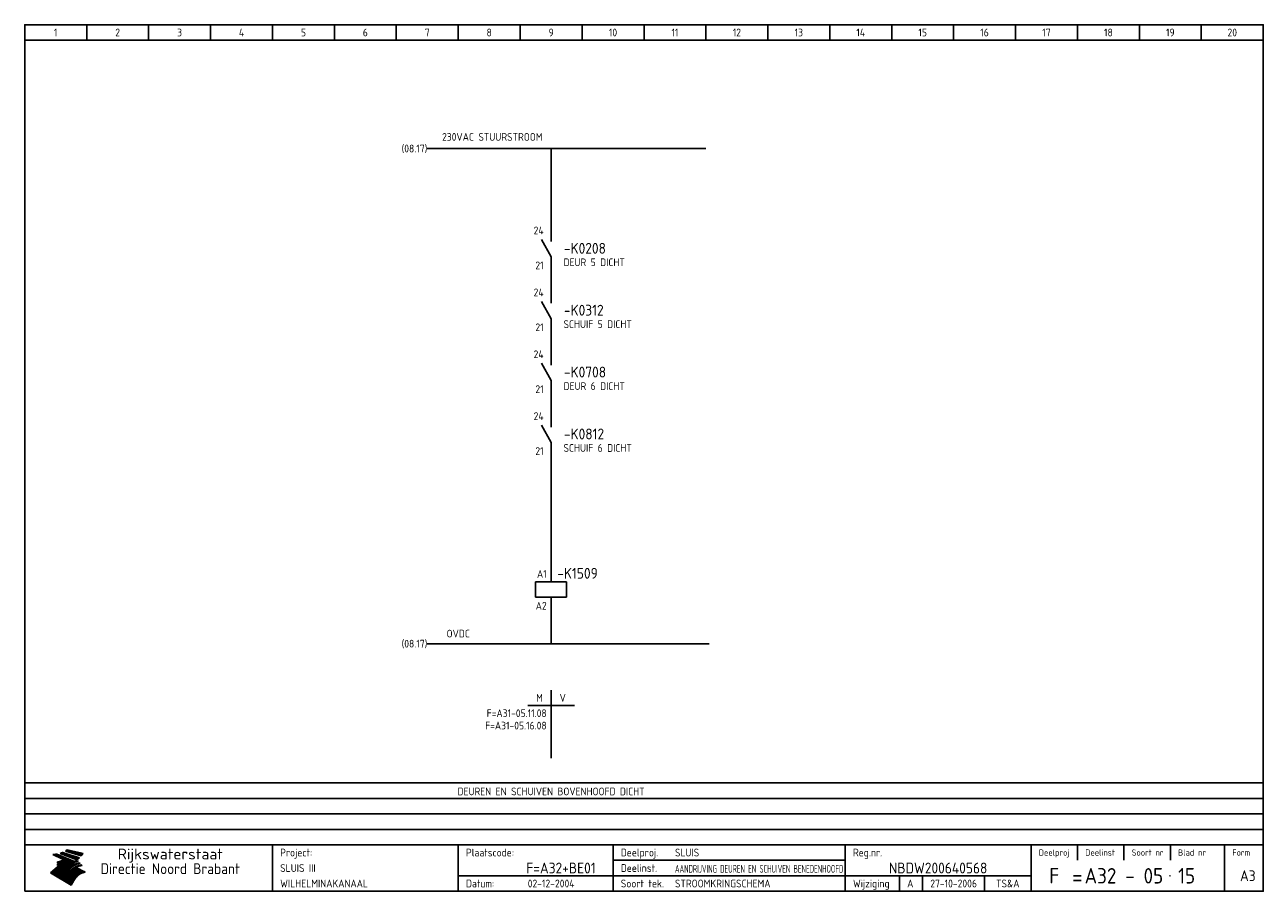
# Model space of a CAD drawing. Extents: x 10 to 410, y 10 to 290.
import ezdxf
from ezdxf.enums import TextEntityAlignment as Align

# ---------------------------------------------------------------- set-up
doc = ezdxf.new("R2010")
doc.units = 0
doc.header["$MEASUREMENT"] = 0
doc.header["$PDMODE"] = 1
for name, color, linetype in [('0-25', 7, 'CONTINUOUS'), ('0-35', 2, 'CONTINUOUS'), ('0-50', 3, 'CONTINUOUS'), ('B-25', 7, 'CONTINUOUS'), ('B-35', 2, 'CONTINUOUS'), ('S-25', 7, 'CONTINUOUS')]:
    doc.layers.add(name, color=color, linetype=linetype)
doc.styles.add('ISO', font='iso.shx')
doc.styles.get("Standard").update_dxf_attribs({"font": 'iso.shx'})

# ---------------------------------------------------------------- blocks, each defined once
blk = doc.blocks.new('KADERA3')
at = {"layer": '0-25'}
for p, q in [((30, 285), (30, 290)), ((50, 285), (50, 290)), ((70, 285), (70, 290)), ((90, 285), (90, 290)), ((110, 285), (110, 290)), ((130, 285), (130, 290)), ((150, 285), (150, 290)), ((170, 285), (170, 290)), ((190, 285), (190, 290)), ((210, 285), (210, 290)), ((230, 285), (230, 290)), ((250, 285), (250, 290)), ((270, 285), (270, 290)), ((290, 285), (290, 290)), ((310, 285), (310, 290)), ((330, 285), (330, 290)), ((350, 285), (350, 290)), ((370, 285), (370, 290)), ((390, 285), (390, 290)), ((10, 285), (410, 285)), ((410, 45), (10, 45)), ((410, 40), (10, 40)), ((410, 35), (10, 35)), ((410, 30), (10, 30)), ((350, 25), (350, 20)), ((365, 25), (365, 20)), ((380, 25), (380, 20)), ((200, 20), (275, 20)), ((150, 15), (335, 15)), ((292.5, 15), (292.5, 10)), ((300, 15), (300, 10)), ((320, 15), (320, 10))]:
    blk.add_line(p, q, dxfattribs=at)
at = {"layer": '0-25', "color": 7}
for p, q in [((19.1, 21.89), (25.12, 19)), ((19.1, 21.89), (25.12, 19)), ((19.17, 21.86), (20.7, 21.86)), ((19.29, 21.8), (20.83, 21.8)), ((19.4, 21.75), (20.96, 21.75)), ((19.52, 21.69), (21.09, 21.69)), ((19.64, 21.63), (21.22, 21.63)), ((19.74, 21.92), (20.56, 21.92)), ((19.75, 21.58), (21.36, 21.58)), ((19.87, 21.52), (21.49, 21.52)), ((19.99, 21.47), (21.62, 21.47)), ((20.11, 21.41), (21.75, 21.41)), ((20.22, 21.35), (21.88, 21.35)), ((20.25, 21.97), (20.43, 21.97)), ((20.34, 21.3), (22.02, 21.3)), ((20.38, 21.99), (26.02, 19.59)), ((20.38, 21.99), (26.02, 19.59)), ((20.46, 21.24), (22.15, 21.24)), ((20.57, 21.18), (22.28, 21.18)), ((20.69, 21.13), (22.41, 21.13)), ((20.81, 21.07), (22.55, 21.07)), ((20.92, 21.02), (22.68, 21.02)), ((21.04, 20.96), (22.81, 20.96)), ((21.16, 20.9), (22.94, 20.9)), ((21.27, 20.85), (23.07, 20.85)), ((21.39, 20.79), (23.21, 20.79)), ((21.47, 22.25), (26.83, 20.19)), ((21.47, 22.25), (26.83, 20.19)), ((21.49, 22.25), (23.07, 22.25)), ((21.51, 20.73), (23.34, 20.73)), ((21.6, 22.2), (23.25, 22.2)), ((21.63, 20.68), (23.47, 20.68)), ((21.65, 22.31), (22.89, 22.31)), ((21.74, 20.62), (23.6, 20.62)), ((21.75, 22.14), (23.42, 22.14)), ((21.8, 22.37), (22.71, 22.37)), ((21.86, 20.57), (23.73, 20.57)), ((21.9, 22.08), (23.6, 22.08)), ((21.94, 22.42), (22.53, 22.42)), ((21.98, 20.51), (23.87, 20.51)), ((22.04, 22.03), (23.78, 22.03)), ((22.06, 22.48), (22.36, 22.48)), ((22.09, 20.45), (24, 20.45)), ((22.18, 22.53), (27.65, 20.8)), ((22.18, 22.53), (27.65, 20.8)), ((22.19, 21.97), (23.96, 21.97)), ((22.21, 20.4), (24.13, 20.4)), ((22.33, 20.34), (24.26, 20.34)), ((22.34, 21.92), (24.13, 21.92)), ((22.37, 20), (23.08, 20)), ((22.44, 20.28), (24.4, 20.28)), ((22.48, 21.86), (24.31, 21.86)), ((22.49, 20.06), (23.04, 20.06)), ((22.56, 20.23), (24.53, 20.23)), ((22.61, 20.12), (22.93, 20.12)), ((22.63, 21.8), (24.49, 21.8)), ((22.68, 20.17), (24.66, 20.17)), ((22.71, 20.17), (22.82, 20.17)), ((23.11, 20.02), (22.77, 20.2)), ((23.11, 20.02), (22.77, 20.2)), ((22.78, 21.75), (24.67, 21.75)), ((22.79, 20.12), (24.79, 20.12)), ((22.91, 20.06), (24.92, 20.06)), ((22.92, 21.69), (24.85, 21.69)), ((23.03, 20), (25.06, 20)), ((23.07, 21.63), (25.02, 21.63)), ((23.14, 22.99), (28.22, 21.46)), ((23.14, 22.99), (28.22, 21.46)), ((23.15, 22.98), (25.33, 22.98)), ((23.22, 21.58), (25.2, 21.58)), ((23.23, 23.04), (25.09, 23.04)), ((23.32, 23.1), (24.84, 23.1)), ((23.34, 22.93), (25.57, 22.93)), ((23.36, 21.52), (25.38, 21.52)), ((23.4, 23.15), (24.6, 23.15)), ((23.49, 23.21), (24.36, 23.21)), ((23.51, 21.47), (25.56, 21.47)), ((23.52, 22.87), (25.81, 22.87)), ((23.57, 23.27), (24.12, 23.27)), ((23.64, 23.32), (23.87, 23.32)), ((23.66, 21.41), (25.74, 21.41)), ((23.7, 23.36), (28.82, 22.17)), ((23.7, 23.36), (28.82, 22.17)), ((23.71, 22.82), (26.06, 22.82)), ((23.8, 21.35), (25.91, 21.35)), ((23.9, 22.76), (26.3, 22.76)), ((23.95, 21.3), (26.09, 21.3)), ((24.09, 22.7), (26.54, 22.7)), ((24.09, 21.24), (26.27, 21.24)), ((24.24, 21.18), (26.45, 21.18)), ((24.27, 22.65), (26.78, 22.65)), ((24.39, 21.13), (26.62, 21.13)), ((24.46, 22.59), (27.03, 22.59)), ((24.53, 21.07), (26.8, 21.07)), ((24.65, 22.53), (27.27, 22.53)), ((24.68, 21.02), (26.98, 21.02)), ((24.83, 20.96), (27.16, 20.96)), ((24.84, 22.48), (27.51, 22.48)), ((24.97, 20.9), (27.34, 20.9)), ((25.02, 22.42), (27.75, 22.42)), ((25.12, 20.85), (27.51, 20.85)), ((25.21, 22.37), (28, 22.37)), ((25.27, 20.79), (27.63, 20.79)), ((25.4, 22.31), (28.24, 22.31)), ((25.41, 20.73), (27.57, 20.73)), ((25.56, 20.68), (27.51, 20.68)), ((25.58, 22.25), (28.48, 22.25)), ((25.71, 20.62), (27.44, 20.62)), ((25.77, 22.2), (28.72, 22.2)), ((25.85, 20.57), (27.37, 20.57)), ((25.96, 22.14), (28.79, 22.14)), ((26, 20.51), (27.29, 20.51)), ((26.15, 22.08), (28.75, 22.08)), ((26.15, 20.45), (27.22, 20.45)), ((26.29, 20.4), (27.14, 20.4)), ((26.33, 22.03), (28.71, 22.03)), ((26.44, 20.34), (27.06, 20.34)), ((26.52, 21.97), (28.66, 21.97)), ((26.59, 20.28), (26.97, 20.28)), ((26.71, 21.92), (28.62, 21.92)), ((26.73, 20.23), (26.89, 20.23)), ((26.9, 21.86), (28.57, 21.86)), ((27.08, 21.8), (28.52, 21.8)), ((27.27, 21.75), (28.48, 21.75)), ((27.46, 21.69), (28.43, 21.69)), ((27.65, 21.63), (28.38, 21.63)), ((27.83, 21.58), (28.33, 21.58)), ((28.02, 21.52), (28.28, 21.52)), ((28.21, 21.47), (28.22, 21.47)), ((20.58, 17.88), (18.3, 16)), ((20.58, 17.88), (18.3, 16)), ((24.94, 11.97), (18.3, 16)), ((24.94, 11.97), (18.3, 16)), ((18.31, 16.01), (20.96, 16.01)), ((18.38, 16.07), (21.46, 16.07)), ((18.45, 16.12), (21.88, 16.12)), ((18.52, 16.18), (22.15, 16.18)), ((18.59, 16.23), (22.38, 16.23)), ((18.65, 16.29), (22.58, 16.29)), ((18.72, 16.35), (22.75, 16.35)), ((18.79, 16.4), (22.91, 16.4)), ((18.86, 16.46), (20.6, 16.46)), ((18.93, 16.52), (20.6, 16.52)), ((18.99, 16.57), (20.6, 16.57)), ((19.06, 16.63), (20.6, 16.63)), ((19.13, 16.68), (20.6, 16.68)), ((19.2, 16.74), (20.6, 16.74)), ((19.27, 16.8), (20.6, 16.8)), ((19.33, 16.85), (21.07, 16.85)), ((19.4, 16.91), (21.55, 16.91)), ((19.47, 16.97), (21.88, 16.97)), ((19.54, 17.02), (22.13, 17.02)), ((19.61, 17.08), (22.34, 17.08)), ((19.67, 17.13), (20.6, 17.13)), ((19.74, 17.19), (20.6, 17.19)), ((19.81, 17.25), (20.6, 17.25)), ((19.88, 17.3), (20.6, 17.3)), ((19.95, 17.36), (20.6, 17.36)), ((20.01, 17.42), (20.6, 17.42)), ((20.08, 17.47), (20.93, 17.47)), ((20.15, 17.53), (21.26, 17.53)), ((20.22, 17.58), (21.51, 17.58)), ((20.29, 17.64), (21.72, 17.64)), ((20.35, 17.7), (21.9, 17.7)), ((20.42, 17.75), (22.07, 17.75)), ((20.49, 17.81), (22.22, 17.81)), ((20.56, 17.87), (22.36, 17.87)), ((20.6, 19.11), (20.58, 19.51)), ((20.6, 19.11), (20.58, 19.51)), ((20.58, 19.5), (22.09, 19.5)), ((20.58, 19.44), (21.95, 19.44)), ((20.59, 19.38), (21.79, 19.38)), ((20.59, 19.33), (21.62, 19.33)), ((20.59, 19.27), (21.42, 19.27)), ((20.6, 19.22), (21.2, 19.22)), ((20.6, 19.16), (20.93, 19.16)), ((20.6, 19.11), (20.69, 19.12)), ((20.6, 19.11), (20.69, 19.12)), ((20.6, 18.79), (20.77, 18.81)), ((20.6, 18.79), (20.77, 18.81)), ((20.6, 18.29), (20.6, 18.79)), ((20.6, 18.29), (20.6, 18.79)), ((20.6, 18.77), (22.46, 18.77)), ((20.6, 18.71), (22.33, 18.71)), ((20.6, 18.65), (22.19, 18.65)), ((20.6, 18.6), (22.04, 18.6)), ((20.6, 18.54), (21.87, 18.54)), ((20.6, 18.48), (21.68, 18.48)), ((20.6, 18.43), (21.46, 18.43)), ((20.6, 18.37), (21.21, 18.37)), ((20.6, 18.29), (20.88, 18.32)), ((20.6, 18.29), (20.88, 18.32)), ((20.6, 18.32), (20.87, 18.32)), ((20.6, 17.88), (20.86, 17.91)), ((20.6, 17.88), (20.86, 17.91)), ((20.6, 17.43), (20.97, 17.48)), ((20.6, 17.43), (20.97, 17.48)), ((20.6, 17.43), (20.6, 17.09)), ((20.6, 17.43), (20.6, 17.09)), ((20.6, 17.09), (21.26, 17.16)), ((20.6, 17.09), (21.26, 17.16)), ((20.6, 16.8), (21.37, 16.89)), ((20.6, 16.8), (21.37, 16.89)), ((20.6, 16.8), (20.6, 16.45)), ((20.6, 16.8), (20.6, 16.45)), ((20.6, 16.45), (21.56, 16.56)), ((20.6, 16.45), (21.56, 16.56)), ((20.6, 15.97), (21.67, 16.09)), ((20.6, 15.97), (21.67, 16.09)), ((20.7, 16.46), (23.06, 16.46)), ((20.9, 19.55), (22.23, 19.55)), ((20.9, 18.82), (22.59, 18.82)), ((20.98, 17.92), (22.5, 17.92)), ((21.02, 17.13), (22.53, 17.13)), ((21.19, 19.61), (22.35, 19.61)), ((21.2, 16.52), (23.2, 16.52)), ((21.32, 18.88), (22.71, 18.88)), ((21.32, 17.98), (22.62, 17.98)), ((21.42, 19.67), (22.47, 19.67)), ((21.47, 17.19), (22.7, 17.19)), ((21.59, 18.03), (22.74, 18.03)), ((21.61, 18.93), (22.82, 18.93)), ((21.62, 19.72), (22.59, 19.72)), ((21.72, 16.57), (23.32, 16.57)), ((21.77, 17.25), (22.85, 17.25)), ((21.8, 19.78), (22.69, 19.78)), ((21.8, 18.09), (22.85, 18.09)), ((21.84, 18.99), (22.92, 18.99)), ((21.96, 19.83), (22.79, 19.83)), ((21.99, 18.15), (22.95, 18.15)), ((22.01, 17.3), (22.99, 17.3)), ((22.03, 19.05), (23.03, 19.05)), ((22.1, 16.63), (23.44, 16.63)), ((22.11, 19.89), (22.89, 19.89)), ((22.16, 18.2), (23.05, 18.2)), ((22.21, 19.1), (23.12, 19.1)), ((22.21, 17.36), (23.12, 17.36)), ((22.24, 19.95), (22.99, 19.95)), ((22.31, 18.26), (23.15, 18.26)), ((22.36, 19.16), (23.22, 19.16)), ((22.38, 16.68), (23.56, 16.68)), ((22.39, 17.42), (23.24, 17.42)), ((22.45, 18.32), (23.24, 18.32)), ((22.51, 19.22), (23.3, 19.22)), ((22.56, 17.47), (23.36, 17.47)), ((22.59, 18.37), (23.33, 18.37)), ((22.6, 16.74), (23.66, 16.74)), ((22.64, 19.27), (23.39, 19.27)), ((22.71, 18.43), (23.42, 18.43)), ((22.71, 17.53), (23.47, 17.53)), ((22.77, 19.33), (23.47, 19.33)), ((22.79, 16.8), (23.77, 16.8)), ((22.83, 18.48), (23.5, 18.48)), ((22.84, 17.58), (23.57, 17.58)), ((22.89, 19.38), (23.55, 19.38)), ((22.94, 18.54), (23.58, 18.54)), ((22.96, 16.85), (23.86, 16.85)), ((22.97, 17.64), (23.67, 17.64)), ((23, 19.44), (23.63, 19.44)), ((23.04, 18.6), (23.66, 18.6)), ((23.1, 19.5), (23.72, 19.5)), ((23.1, 17.7), (23.77, 17.7)), ((23.12, 16.91), (23.96, 16.91)), ((23.14, 18.65), (23.74, 18.65)), ((23.15, 19.95), (25.19, 19.95)), ((23.21, 19.55), (23.8, 19.55)), ((23.21, 17.75), (23.86, 17.75)), ((23.21, 16.01), (28.9, 16.01)), ((23.24, 18.71), (23.82, 18.71)), ((23.26, 19.89), (25.32, 19.89)), ((23.26, 16.97), (24.05, 16.97)), ((23.3, 19.61), (23.88, 19.61)), ((23.32, 17.81), (23.95, 17.81)), ((23.33, 18.77), (23.91, 18.77)), ((23.37, 16.07), (29.08, 16.07)), ((23.38, 19.83), (25.45, 19.83)), ((23.39, 19.67), (23.81, 19.67)), ((23.39, 17.02), (24.14, 17.02)), ((23.42, 18.82), (23.99, 18.82)), ((23.42, 17.87), (24.03, 17.87)), ((23.45, 19.7), (23.58, 19.79)), ((23.45, 19.7), (23.58, 19.79)), ((23.48, 19.72), (23.7, 19.72)), ((23.5, 19.78), (25.58, 19.78)), ((23.51, 18.88), (24.07, 18.88)), ((23.51, 16.12), (29.27, 16.12)), ((23.52, 17.92), (24.11, 17.92)), ((23.52, 17.08), (24.22, 17.08)), ((23.54, 18.9), (24.3, 19.42)), ((23.54, 18.9), (24.3, 19.42)), ((23.56, 19.78), (23.59, 19.78)), ((23.56, 19.39), (23.9, 19.62)), ((23.56, 19.39), (23.9, 19.62)), ((23.58, 19.79), (23.9, 19.62)), ((23.58, 19.79), (23.9, 19.62)), ((23.59, 18.93), (24.15, 18.93)), ((23.61, 19.72), (25.72, 19.72)), ((23.62, 17.98), (24.2, 17.98)), ((23.63, 17.13), (24.3, 17.13)), ((23.65, 18.59), (24.62, 19.25)), ((23.65, 18.59), (24.62, 19.25)), ((29.41, 16.17), (23.65, 16.17)), ((23.67, 18.99), (24.23, 18.99)), ((23.71, 18.03), (24.28, 18.03)), ((23.73, 19.67), (25.85, 19.67)), ((23.75, 19.05), (24.32, 19.05)), ((23.75, 17.19), (24.38, 17.19)), ((23.77, 16.23), (29.47, 16.23)), ((23.79, 18.09), (24.36, 18.09)), ((23.83, 19.1), (24.4, 19.1)), ((23.85, 19.61), (25.98, 19.61)), ((23.85, 17.25), (24.46, 17.25)), ((23.88, 18.15), (24.44, 18.15)), ((23.89, 16.29), (29.36, 16.29)), ((23.92, 19.16), (24.48, 19.16)), ((23.94, 18.19), (25.23, 19.07)), ((23.94, 18.19), (25.23, 19.07)), ((23.95, 17.3), (24.55, 17.3)), ((23.96, 19.55), (25.96, 19.55)), ((23.96, 18.2), (24.53, 18.2)), ((24, 19.22), (24.56, 19.22)), ((24, 16.35), (29.24, 16.35)), ((24.04, 18.26), (24.61, 18.26)), ((24.05, 17.36), (24.63, 17.36)), ((24.06, 17.88), (25.34, 18.76)), ((24.06, 17.88), (25.34, 18.76)), ((24.08, 19.5), (25.88, 19.5)), ((24.08, 19.27), (24.58, 19.27)), ((24.11, 16.4), (29.13, 16.4)), ((24.13, 18.32), (24.69, 18.32)), ((24.14, 17.42), (24.71, 17.42)), ((24.16, 19.33), (24.47, 19.33)), ((24.2, 19.44), (25.79, 19.44)), ((24.21, 18.37), (24.77, 18.37)), ((24.21, 16.46), (29.02, 16.46)), ((24.23, 17.47), (24.79, 17.47)), ((24.24, 17.48), (25.52, 18.36)), ((24.24, 17.48), (25.52, 18.36)), ((24.25, 19.38), (24.36, 19.38)), ((24.29, 18.43), (24.85, 18.43)), ((24.3, 19.42), (24.62, 19.25)), ((24.3, 19.42), (24.62, 19.25)), ((24.31, 19.38), (25.71, 19.38)), ((24.31, 17.53), (24.87, 17.53)), ((24.31, 16.52), (28.91, 16.52)), ((24.35, 17.17), (25.64, 18.05)), ((24.35, 17.17), (25.64, 18.05)), ((24.37, 18.48), (24.94, 18.48)), ((24.39, 17.58), (24.96, 17.58)), ((24.4, 16.57), (28.79, 16.57)), ((24.43, 19.33), (25.62, 19.33)), ((24.45, 18.54), (25.02, 18.54)), ((24.47, 17.64), (25.04, 17.64)), ((24.49, 16.63), (28.68, 16.63)), ((24.54, 18.6), (25.1, 18.6)), ((24.55, 19.27), (25.54, 19.27)), ((24.56, 17.7), (25.12, 17.7)), ((24.57, 16.68), (28.57, 16.68)), ((24.62, 18.65), (25.18, 18.65)), ((24.63, 16.72), (25.91, 17.6)), ((24.63, 16.72), (25.91, 17.6)), ((24.64, 17.75), (25.2, 17.75)), ((24.66, 16.74), (28.45, 16.74)), ((24.67, 19.22), (25.45, 19.22)), ((24.7, 18.71), (25.27, 18.71)), ((24.72, 17.81), (25.29, 17.81)), ((24.74, 16.8), (28.34, 16.8)), ((24.78, 19.16), (25.37, 19.16)), ((24.78, 18.77), (25.34, 18.77)), ((24.8, 17.87), (25.37, 17.87)), ((24.82, 16.85), (28.23, 16.85)), ((24.87, 18.82), (25.4, 18.82)), ((24.89, 17.92), (25.45, 17.92)), ((24.9, 19.1), (25.28, 19.1)), ((24.9, 16.91), (28.11, 16.91)), ((24.95, 18.88), (25.45, 18.88)), ((24.97, 17.98), (25.53, 17.98)), ((24.99, 16.97), (28, 16.97)), ((25.02, 19.05), (25.2, 19.05)), ((25.03, 18.93), (25.51, 18.93)), ((25.05, 18.03), (25.61, 18.03)), ((25.07, 17.02), (27.89, 17.02)), ((25.11, 18.99), (25.57, 18.99)), ((26.02, 19.59), (25.12, 19)), ((26.02, 19.59), (25.12, 19)), ((25.13, 18.09), (25.68, 18.09)), ((25.15, 17.08), (27.77, 17.08)), ((25.19, 19.05), (25.63, 19.05)), ((25.21, 18.15), (25.75, 18.15)), ((25.23, 17.13), (27.66, 17.13)), ((25.26, 19.1), (25.7, 19.1)), ((25.3, 18.2), (25.82, 18.2)), ((25.31, 17.19), (27.55, 17.19)), ((25.33, 19.16), (25.77, 19.16)), ((25.38, 18.26), (25.89, 18.26)), ((25.39, 19.22), (25.85, 19.22)), ((25.4, 17.25), (27.43, 17.25)), ((25.46, 18.32), (25.97, 18.32)), ((25.47, 19.27), (25.93, 19.27)), ((25.48, 17.3), (27.32, 17.3)), ((25.54, 19.33), (26.03, 19.33)), ((25.54, 18.37), (26.06, 18.37)), ((25.56, 17.36), (27.21, 17.36)), ((25.62, 18.43), (26.14, 18.43)), ((25.63, 19.38), (26.13, 19.38)), ((25.64, 17.42), (27.1, 17.42)), ((25.7, 18.48), (26.24, 18.48)), ((25.72, 19.44), (26.24, 19.44)), ((25.73, 17.47), (26.98, 17.47)), ((25.79, 18.54), (26.34, 18.54)), ((25.81, 17.53), (26.87, 17.53)), ((25.82, 19.5), (26.36, 19.5)), ((25.89, 18.6), (26.46, 18.6)), ((25.89, 17.58), (26.76, 17.58)), ((25.93, 19.55), (26.53, 19.55)), ((25.96, 17.64), (26.64, 17.64)), ((25.99, 18.65), (26.58, 18.65)), ((26.04, 17.7), (26.59, 17.7)), ((26.06, 19.61), (26.85, 19.61)), ((26.1, 18.71), (26.72, 18.71)), ((26.12, 17.75), (26.67, 17.75)), ((26.2, 17.81), (26.76, 17.81)), ((26.21, 19.67), (27.23, 19.67)), ((26.23, 18.77), (26.89, 18.77)), ((26.29, 17.87), (26.86, 17.87)), ((26.37, 18.82), (27.09, 18.82)), ((26.39, 17.92), (26.97, 17.92)), ((26.44, 19.72), (27.18, 19.72)), ((26.49, 17.98), (27.09, 17.98)), ((26.53, 18.88), (27.34, 18.88)), ((26.56, 17.68), (29.54, 16.2)), ((26.56, 17.68), (29.54, 16.2)), ((26.6, 18.03), (27.22, 18.03)), ((26.72, 18.09), (27.38, 18.09)), ((26.73, 18.93), (27.66, 18.93)), ((26.85, 18.15), (27.56, 18.15)), ((26.99, 18.99), (27.9, 18.99)), ((27, 18.2), (27.8, 18.2)), ((27.13, 19.78), (27.25, 19.64)), ((27.13, 19.78), (27.25, 19.64)), ((27.18, 18.26), (28.13, 18.26)), ((27.26, 19.05), (27.84, 19.05)), ((27.39, 18.32), (28.47, 18.32)), ((27.7, 18.37), (28.49, 18.37)), ((27.78, 19.1), (27.93, 18.96)), ((27.78, 19.1), (27.93, 18.96)), ((28, 18.43), (28.44, 18.43)), ((28.29, 15.83), (29.54, 16.2)), ((28.29, 15.83), (29.54, 16.2)), ((28.39, 18.48), (28.54, 18.32)), ((28.39, 18.48), (28.54, 18.32)), ((29.54, 16.2), (29.45, 16.17)), ((29.54, 16.2), (29.45, 16.17)), ((29.46, 16.18), (29.47, 16.18)), ((18.38, 15.95), (20.6, 15.95)), ((18.47, 15.9), (20.6, 15.9)), ((18.57, 15.84), (20.6, 15.84)), ((18.66, 15.78), (20.6, 15.78)), ((18.75, 15.73), (20.6, 15.73)), ((18.85, 15.67), (20.6, 15.67)), ((18.94, 15.62), (20.6, 15.62)), ((19.03, 15.56), (27.83, 15.56)), ((19.12, 15.5), (27.75, 15.5)), ((19.22, 15.45), (27.66, 15.45)), ((19.31, 15.39), (27.58, 15.39)), ((19.4, 15.33), (27.5, 15.33)), ((19.49, 15.28), (27.43, 15.28)), ((19.59, 15.22), (27.36, 15.22)), ((19.68, 15.17), (27.29, 15.17)), ((19.77, 15.11), (27.22, 15.11)), ((19.86, 15.05), (27.15, 15.05)), ((19.96, 15), (27.09, 15)), ((20.05, 14.94), (27.02, 14.94)), ((20.14, 14.88), (26.96, 14.88)), ((20.24, 14.83), (26.9, 14.83)), ((20.33, 14.77), (26.84, 14.77)), ((20.42, 14.72), (26.79, 14.72)), ((20.51, 14.66), (26.73, 14.66)), ((20.6, 15.97), (20.6, 15.58)), ((20.6, 15.97), (20.6, 15.58)), ((20.6, 15.58), (21.95, 15.73)), ((20.6, 15.58), (21.95, 15.73)), ((20.61, 14.6), (26.68, 14.6)), ((20.7, 14.55), (26.62, 14.55)), ((20.79, 14.49), (26.57, 14.49)), ((20.88, 14.43), (26.52, 14.43)), ((20.94, 15.62), (27.92, 15.62)), ((20.98, 14.38), (26.47, 14.38)), ((21.07, 14.32), (26.42, 14.32)), ((21.16, 14.27), (26.38, 14.27)), ((21.25, 14.21), (26.33, 14.21)), ((21.35, 14.15), (26.29, 14.15)), ((21.44, 14.1), (26.24, 14.1)), ((21.45, 15.67), (28.01, 15.67)), ((21.53, 14.04), (26.2, 14.04)), ((21.63, 13.98), (26.16, 13.98)), ((21.72, 13.93), (26.12, 13.93)), ((21.81, 13.87), (26.08, 13.87)), ((21.9, 13.82), (26.04, 13.82)), ((21.96, 15.73), (28.11, 15.73)), ((22, 13.76), (26, 13.76)), ((22.09, 13.7), (25.96, 13.7)), ((22.18, 13.65), (25.93, 13.65)), ((22.27, 13.59), (25.89, 13.59)), ((22.34, 15.78), (28.21, 15.78)), ((22.37, 13.53), (25.86, 13.53)), ((22.46, 13.48), (25.82, 13.48)), ((22.55, 13.42), (25.79, 13.42)), ((22.62, 15.84), (28.33, 15.84)), ((22.65, 13.37), (25.76, 13.37)), ((22.74, 13.31), (25.73, 13.31)), ((22.83, 13.25), (25.69, 13.25)), ((22.84, 15.9), (28.52, 15.9)), ((22.92, 13.2), (25.66, 13.2)), ((23.02, 13.14), (25.63, 13.14)), ((23.04, 15.95), (28.71, 15.95)), ((23.11, 13.08), (25.59, 13.08)), ((23.2, 13.03), (25.56, 13.03)), ((23.29, 12.97), (25.53, 12.97)), ((23.39, 12.92), (25.5, 12.92)), ((23.48, 12.86), (25.46, 12.86)), ((23.57, 12.8), (25.43, 12.8)), ((23.66, 12.75), (25.4, 12.75)), ((23.76, 12.69), (25.36, 12.69)), ((23.85, 12.63), (25.33, 12.63)), ((23.94, 12.58), (25.3, 12.58)), ((24.04, 12.52), (25.26, 12.52)), ((24.13, 12.47), (25.23, 12.47)), ((24.22, 12.41), (25.2, 12.41)), ((24.31, 12.35), (25.17, 12.35)), ((24.41, 12.3), (25.13, 12.3)), ((24.5, 12.24), (25.1, 12.24)), ((24.59, 12.18), (25.07, 12.18)), ((24.68, 12.13), (25.03, 12.13)), ((24.78, 12.07), (25, 12.07)), ((24.87, 12.02), (24.97, 12.02)), ((24.94, 11.97), (25.81, 13.45)), ((24.94, 11.97), (25.81, 13.45))]:
    blk.add_line(p, q, dxfattribs=at)
for centre, radius, start, end in [((19.15, 29.7), 7.8, 269.6055, 279.0886), ((19.15, 29.7), 7.8, 269.6055, 279.0886), ((19.93, 25.38), 5.91, 276.3402, 298.7463), ((19.93, 25.38), 5.91, 276.3402, 298.7463), ((19.84, 25.09), 6.03, 278.129, 302.868), ((19.84, 25.09), 6.03, 278.129, 302.868), ((19.84, 27.26), 5.27, 288.0217, 296.3084), ((19.84, 27.26), 5.27, 288.0217, 296.3084), ((20.49, 27.56), 5.28, 300.0654, 307.393), ((20.49, 27.56), 5.28, 300.0654, 307.393), ((24.11, 24.7), 5.26, 301.1147, 312.2814), ((24.11, 24.7), 5.26, 301.1147, 312.2814), ((21.95, 27.32), 8.59, 316.9248, 323.1399), ((21.95, 27.32), 8.59, 316.9248, 323.1399), ((20.21, 23.78), 5.91, 273.6149, 304.3803), ((20.21, 23.78), 5.91, 273.6149, 304.3803), ((20.35, 24.56), 5.76, 274.164, 302.5474), ((20.35, 24.56), 5.76, 274.164, 302.5474), ((20.05, 24.28), 6.02, 277.9472, 305.7139), ((20.05, 24.28), 6.02, 277.9472, 305.7139), ((20.04, 23.49), 6.09, 278.8115, 306.4242), ((20.04, 23.49), 6.09, 278.8115, 306.4242), ((20.53, 23.07), 5.96, 277.0519, 304.973), ((20.53, 23.07), 5.96, 277.0519, 304.973), ((20.72, 22.76), 5.91, 276.3402, 304.3803), ((20.72, 22.76), 5.91, 276.3402, 304.3803), ((21.06, 22.34), 5.81, 274.9043, 303.1745), ((21.06, 22.34), 5.81, 274.9043, 303.1745), ((20.82, 22.06), 6.04, 278.1111, 305.8489), ((20.82, 22.06), 6.04, 278.1111, 305.8489), ((21.3, 21.6), 5.91, 276.3402, 304.3803), ((21.3, 21.6), 5.91, 276.3402, 304.3803), ((27.05, 17.17), 2.63, 107.4286, 133.7799), ((27.05, 17.17), 2.63, 107.4286, 133.7799), ((27.45, 16.91), 2.81, 110.4143, 138.7411), ((27.45, 16.91), 2.81, 110.4143, 138.7411), ((27.57, 15.64), 3.4, 98.1566, 126.9045), ((27.57, 15.64), 3.4, 98.1566, 126.9045), ((27.91, 15.54), 3.39, 100.5835, 132.088), ((27.91, 15.54), 3.39, 100.5835, 132.088), ((28.21, 14.74), 3.67, 95.7581, 128.7216), ((28.21, 14.74), 3.67, 95.7581, 128.7216), ((27.01, 16.84), 2.93, 87.7348, 104.8316), ((27.01, 16.84), 2.93, 87.7348, 104.8316), ((27.37, 15.71), 3.93, 91.7838, 103.2817), ((27.37, 15.71), 3.93, 91.7838, 103.2817), ((28.4, 15.05), 3.21, 96.3886, 125.0052), ((28.4, 15.05), 3.21, 96.3886, 125.0052), ((27.82, 16.31), 2.8, 90.634, 105.1984), ((27.82, 16.31), 2.8, 90.634, 105.1984), ((28.19, 15.04), 3.93, 93.8342, 103.2817), ((28.19, 15.04), 3.93, 93.8342, 103.2817), ((28.58, 15.69), 2.8, 93.8141, 105.1984), ((28.58, 15.69), 2.8, 93.8141, 105.1984), ((28.95, 14.41), 3.93, 96.0135, 103.2817), ((28.95, 14.41), 3.93, 96.0135, 103.2817), ((31.24, 10.26), 6.3, 117.9568, 149.6251), ((31.24, 10.26), 6.3, 117.9568, 149.6251)]:
    blk.add_arc(centre, radius, start, end, dxfattribs=at)
at = {"layer": '0-35'}
for p, q in [((90, 25), (90, 10)), ((150, 25), (150, 10)), ((200, 25), (200, 10)), ((275, 25), (275, 10)), ((335, 25), (335, 10)), ((397.5, 25), (397.5, 10))]:
    blk.add_line(p, q, dxfattribs=at)
at = {"layer": '0-50'}
for p, q in [((10, 25), (410, 25)), ((348.75, 15), (351.25, 15)), ((348.75, 13.5), (351.25, 13.5))]:
    blk.add_line(p, q, dxfattribs=at)
blk.add_lwpolyline([(10, 10), (410, 10), (410, 290), (10, 290)], close=True, dxfattribs=at)
at = {"layer": '0-50', "const_width": 0.25}
blk.add_lwpolyline([(379.75, 15, 1), (380, 15, 1)], format="xyb", close=True, dxfattribs=at)
at = {"layer": '0-25', "style": 'ISO'}
for s, height, p in [('Project:', 2.5, (92.5, 22.5)), ('Plaatscode:', 2.5, (152.5, 22.5)), ('Deelproj.', 2.5, (202.5, 22.5)), ('Reg.nr.', 2.5, (277.5, 22.5)), ('Deelproj', 2, (337.5, 22.5)), ('Deelinst', 2, (352.5, 22.5)), ('Soort nr', 2, (367.5, 22.5)), ('Blad nr', 2, (382.5, 22.5)), ('Form', 2, (400, 22.5)), ('Deelinst.', 2.5, (202.5, 17.5)), ('Datum:', 2.5, (152.5, 12.5)), ('Soort tek.', 2.5, (202.5, 12.5)), ('Wijziging', 2.5, (277.5, 12.5))]:
    blk.add_text(s, height=height, dxfattribs=at).set_placement(p, align=Align.MIDDLE_LEFT)
for tag, p in [('STR1', (20, 287.5)), ('STR2', (40, 287.5)), ('STR3', (60, 287.5)), ('STR4', (80, 287.5)), ('STR5', (100, 287.5)), ('STR6', (120, 287.5)), ('STR7', (140, 287.5)), ('STR8', (160, 287.5)), ('STR9', (180, 287.5)), ('STR10', (200, 287.5)), ('STR11', (220, 287.5)), ('STR12', (240, 287.5)), ('STR13', (260, 287.5)), ('STR14', (280, 287.5)), ('STR15', (300, 287.5)), ('STR16', (320, 287.5)), ('STR17', (340, 287.5)), ('STR18', (360, 287.5)), ('STR19', (380, 287.5)), ('STR20', (400, 287.5)), ('W', (180, 12.5)), ('Z', (310, 12.5)), ('Y', (327.5, 12.5))]:
    blk.add_attdef(tag, text='', height=2.5, dxfattribs=at).set_placement(p, align=Align.MIDDLE)
for tag, p in [('N', (220, 22.5)), ('B', (92.5, 17.5)), ('P', (220, 17.5)), ('C', (92.5, 12.5)), ('U', (220, 12.5)), ('REV', (295, 12.5))]:
    blk.add_attdef(tag, text='', height=2.5, dxfattribs=at).set_placement(p, align=Align.MIDDLE_LEFT)
at = {"layer": '0-35', "style": 'ISO', "width": 1.182609}
blk.add_text('Rijkswaterstaat', height=3.5, dxfattribs=at).set_placement((40, 20.28), (74, 20.28), align=Align.FIT)
at = {"layer": '0-35', "color": 2, "style": 'ISO', "width": 1.016949}
blk.add_text('Directie Noord Brabant', height=3.5, dxfattribs=at).set_placement((34.5, 15.53), (79.5, 15.53), align=Align.FIT)
at = {"layer": '0-35', "style": 'ISO'}
for tag, p in [('X', (178.5, 17.5)), ('FORM', (402.5, 15))]:
    blk.add_attdef(tag, text='', height=3.5, dxfattribs=at).set_placement(p, align=Align.MIDDLE_LEFT)
blk.add_attdef('RNR', text='', height=3.5, dxfattribs=at).set_placement((305, 17.5), align=Align.MIDDLE)
at = {"layer": '0-50', "style": 'ISO'}
for tag, p in [('M', (342.5, 15)), ('O', (365, 15))]:
    blk.add_attdef(tag, text='', height=5, dxfattribs=at).set_placement(p, align=Align.MIDDLE)
blk.add_attdef('Q', text='', height=5, dxfattribs=at).set_placement((382.5, 15), align=Align.MIDDLE_LEFT)
blk = doc.blocks.new('0059')
at = {"layer": 'S-25'}
for p, q in [((0, 0), (0, -5)), ((-5, -5), (5, -5)), ((-5, -10), (-5, -5)), ((5, -10), (5, -5)), ((-5, -10), (5, -10)), ((0, -10), (0, -15))]:
    blk.add_line(p, q, dxfattribs=at)
at = {"layer": 'B-25'}
for tag, p in [('KN1', (-1.43, -3.73)), ('KN2', (-1.43, -14.01))]:
    blk.add_attdef(tag, text='', height=2.5, dxfattribs=at).set_placement(p, align=Align.RIGHT)
at = {"layer": 'B-35'}
blk.add_attdef('KT', (7.14, -8.99), '', height=3.5, dxfattribs=at)
blk = doc.blocks.new('0060')
at = {"layer": 'S-25'}
for p, q in [((0, 0), (0, -22)), ((-7.5, -5), (0, -5)), ((7.5, -5), (0, -5))]:
    blk.add_line(p, q, dxfattribs=at)
at = {"layer": 'B-25', "style": 'ISO'}
blk.add_text('M', height=2.5, dxfattribs=at).set_placement((-3.75, -2.5), align=Align.MIDDLE_CENTER)
blk.add_text('V', height=2.5, dxfattribs=at).set_placement((3.75, -2.5), align=Align.MIDDLE)
at = {"layer": 'B-25'}
for tag, p in [('M1', (-1.43, -8.73)), ('M2', (-1.43, -12.73)), ('M3', (-1.43, -16.73)), ('M4', (-1.43, -20.73))]:
    blk.add_attdef(tag, text='', height=2.5, dxfattribs=at).set_placement(p, align=Align.RIGHT)
for tag, p in [('V1', (1.57, -8.73)), ('V2', (1.57, -12.73)), ('V3', (1.57, -16.73)), ('V4', (1.57, -20.73))]:
    blk.add_attdef(tag, p, '', height=2.5, dxfattribs=at)
blk = doc.blocks.new('0034')
at = {"layer": 'S-25'}
for p, q in [((0, 0), (0, -5)), ((0, -10), (-3.12, -4.38)), ((0, -10), (0, -15))]:
    blk.add_line(p, q, dxfattribs=at)
at = {"layer": 'B-25'}
for tag, p in [('KN1', (-2.43, -2.73)), ('KN2', (-2.43, -14.01))]:
    blk.add_attdef(tag, text='', height=2.5, dxfattribs=at).set_placement(p, align=Align.RIGHT)
blk.add_attdef('OM1', (4, -13.01), '', height=2.5, dxfattribs=at)
at = {"layer": 'B-35'}
blk.add_attdef('KT', (4.14, -8.99), '', height=3.5, dxfattribs=at)

msp = doc.modelspace()

# ---------------------------------------------------------------- linework, layer by layer
at = {"layer": 'S-25'}
for p, q in [((10, 285), (25, 285)), ((140, 250), (230, 250)), ((180, 250), (180, 225)), ((180, 210), (180, 205)), ((180, 190), (180, 185)), ((180, 170), (180, 165)), ((180, 150), (180, 110)), ((180, 105), (180, 90)), ((231, 90), (140, 90))]:
    msp.add_line(p, q, dxfattribs=at)
for p in [(168.25, 215), (168.25, 215), (168.25, 215), (175.5, 215), (175.5, 215), (175.5, 215), (182.75, 215), (182.75, 215), (182.75, 215), (180, 105), (40, 55), (180, 50), (180, 50)]:
    msp.add_point(p, dxfattribs=at)
at = {"layer": 'S-25', "linetype": 'Continuous'}
msp.add_point((85, 124.5), dxfattribs=at)
msp.add_point((85, 124.5), dxfattribs=at)

# ---------------------------------------------------------------- block references
at = {"layer": 'S-25'}
ref = msp.add_blockref('KADERA3', (0, 0), dxfattribs=at)
ref.add_attrib('B', 'SLUIS III', dxfattribs={"layer": '0-25', "height": 2.5, "style": 'ISO'}).set_placement((92.5, 17.5), align=Align.MIDDLE_LEFT)
ref.add_attrib('C', 'WILHELMINAKANAAL', dxfattribs={"layer": '0-25', "height": 2.5, "style": 'ISO'}).set_placement((92.5, 12.5), align=Align.MIDDLE_LEFT)
ref.add_attrib('N', 'SLUIS', dxfattribs={"layer": '0-25', "height": 2.5, "style": 'ISO'}).set_placement((220, 22.5), align=Align.MIDDLE_LEFT)
ref.add_attrib('U', 'STROOMKRINGSCHEMA', dxfattribs={"layer": '0-25', "height": 2.5, "style": 'ISO'}).set_placement((220, 12.5), align=Align.MIDDLE_LEFT)
ref.add_attrib('M', 'F', dxfattribs={"layer": '0-50', "height": 5, "style": 'ISO'}).set_placement((342.5, 15), align=Align.MIDDLE)
ref.add_attrib('O', 'A32 - 05', dxfattribs={"layer": '0-50', "height": 5, "style": 'ISO'}).set_placement((365, 15), align=Align.MIDDLE)
ref.add_attrib('Q', '15', dxfattribs={"layer": '0-50', "height": 5, "style": 'ISO'}).set_placement((382.5, 15), align=Align.MIDDLE_LEFT)
ref.add_attrib('X', 'F=A32+BE01', dxfattribs={"layer": '0-35', "height": 3.5, "style": 'ISO'}).set_placement((172, 17.5), align=Align.MIDDLE_LEFT)
ref.add_attrib('RNR', 'NBDW200640568', dxfattribs={"layer": '0-35', "height": 3.5, "style": 'ISO'}).set_placement((305, 17.5), align=Align.MIDDLE)
ref.add_attrib('W', '02-12-2004', dxfattribs={"layer": '0-25', "height": 2.5, "style": 'ISO'}).set_placement((180, 12.5), align=Align.MIDDLE)
ref.add_attrib('FORM', 'A3', dxfattribs={"layer": '0-35', "height": 3.5, "style": 'ISO'}).set_placement((402.5, 15), align=Align.MIDDLE_LEFT)
ref.add_attrib('REV', 'A', dxfattribs={"layer": '0-25', "height": 2.5, "style": 'ISO'}).set_placement((295, 12.5), align=Align.MIDDLE_LEFT)
ref.add_attrib('Z', '27-10-2006', dxfattribs={"layer": '0-25', "height": 2.5, "style": 'ISO'}).set_placement((310, 12.5), align=Align.MIDDLE)
ref.add_attrib('Y', 'TS&A', dxfattribs={"layer": '0-25', "height": 2.5, "style": 'ISO'}).set_placement((327.5, 12.5), align=Align.MIDDLE)
ref.add_attrib('STR1', '1', dxfattribs={"layer": '0-25', "height": 2.5, "style": 'ISO'}).set_placement((20, 287.5), align=Align.MIDDLE)
ref.add_attrib('STR2', '2', dxfattribs={"layer": '0-25', "height": 2.5, "style": 'ISO'}).set_placement((40, 287.5), align=Align.MIDDLE)
ref.add_attrib('STR3', '3', dxfattribs={"layer": '0-25', "height": 2.5, "style": 'ISO'}).set_placement((60, 287.5), align=Align.MIDDLE)
ref.add_attrib('STR4', '4', dxfattribs={"layer": '0-25', "height": 2.5, "style": 'ISO'}).set_placement((80, 287.5), align=Align.MIDDLE)
ref.add_attrib('STR5', '5', dxfattribs={"layer": '0-25', "height": 2.5, "style": 'ISO'}).set_placement((100, 287.5), align=Align.MIDDLE)
ref.add_attrib('STR6', '6', dxfattribs={"layer": '0-25', "height": 2.5, "style": 'ISO'}).set_placement((120, 287.5), align=Align.MIDDLE)
ref.add_attrib('STR7', '7', dxfattribs={"layer": '0-25', "height": 2.5, "style": 'ISO'}).set_placement((140, 287.5), align=Align.MIDDLE)
ref.add_attrib('STR8', '8', dxfattribs={"layer": '0-25', "height": 2.5, "style": 'ISO'}).set_placement((160, 287.5), align=Align.MIDDLE)
ref.add_attrib('STR9', '9', dxfattribs={"layer": '0-25', "height": 2.5, "style": 'ISO'}).set_placement((180, 287.5), align=Align.MIDDLE)
ref.add_attrib('STR10', '10', dxfattribs={"layer": '0-25', "height": 2.5, "style": 'ISO'}).set_placement((200, 287.5), align=Align.MIDDLE)
ref.add_attrib('STR11', '11', dxfattribs={"layer": '0-25', "height": 2.5, "style": 'ISO'}).set_placement((220, 287.5), align=Align.MIDDLE)
ref.add_attrib('STR12', '12', dxfattribs={"layer": '0-25', "height": 2.5, "style": 'ISO'}).set_placement((240, 287.5), align=Align.MIDDLE)
ref.add_attrib('STR13', '13', dxfattribs={"layer": '0-25', "height": 2.5, "style": 'ISO'}).set_placement((260, 287.5), align=Align.MIDDLE)
ref.add_attrib('STR14', '14', dxfattribs={"layer": '0-25', "height": 2.5, "style": 'ISO'}).set_placement((280, 287.5), align=Align.MIDDLE)
ref.add_attrib('STR15', '15', dxfattribs={"layer": '0-25', "height": 2.5, "style": 'ISO'}).set_placement((300, 287.5), align=Align.MIDDLE)
ref.add_attrib('STR16', '16', dxfattribs={"layer": '0-25', "height": 2.5, "style": 'ISO'}).set_placement((320, 287.5), align=Align.MIDDLE)
ref.add_attrib('STR17', '17', dxfattribs={"layer": '0-25', "height": 2.5, "style": 'ISO'}).set_placement((340, 287.5), align=Align.MIDDLE)
ref.add_attrib('STR18', '18', dxfattribs={"layer": '0-25', "height": 2.5, "style": 'ISO'}).set_placement((360, 287.5), align=Align.MIDDLE)
ref.add_attrib('STR19', '19', dxfattribs={"layer": '0-25', "height": 2.5, "style": 'ISO'}).set_placement((380, 287.5), align=Align.MIDDLE)
ref.add_attrib('STR20', '20', dxfattribs={"layer": '0-25', "height": 2.5, "style": 'ISO'}).set_placement((400, 287.5), align=Align.MIDDLE)
for name, p, values in [('0034', (180, 225), {'KT': '-K0208', 'OM1': 'DEUR 5 DICHT', 'KN1': '24', 'KN2': '21'}), ('0034', (180, 205), {'KT': '-K0312', 'OM1': 'SCHUIF 5 DICHT', 'KN1': '24', 'KN2': '21'}), ('0034', (180, 185), {'KT': '-K0708', 'OM1': 'DEUR 6 DICHT', 'KN1': '24', 'KN2': '21'}), ('0034', (180, 165), {'KT': '-K0812', 'OM1': 'SCHUIF 6 DICHT', 'KN1': '24', 'KN2': '21'}), ('0060', (180, 75), {'M1': 'F=A31-05.11.08', 'M2': 'F=A31-05.16.08'})]:
    msp.add_blockref(name, p, dxfattribs=at).add_auto_attribs(values)
ref = msp.add_blockref('0059', (180, 115), dxfattribs=at)
ref.add_attrib('KT', '-K1509', (182, 111), dxfattribs={"layer": 'B-35', "height": 3.5})
ref.add_attrib('KN1', 'A1', dxfattribs={"layer": 'B-25', "height": 2.5}).set_placement((178.57, 111.27), align=Align.RIGHT)
ref.add_attrib('KN2', 'A2', dxfattribs={"layer": 'B-25', "height": 2.5}).set_placement((178.57, 100.99), align=Align.RIGHT)

# ---------------------------------------------------------------- texts
at = {"layer": 'B-25'}
for s, p in [('230VAC STUURSTROOM', (161, 252.5)), ('OVDC', (150, 92))]:
    msp.add_text(s, height=2.5, dxfattribs=at).set_placement(p, align=Align.CENTER)
for p in [(140, 250), (140, 90)]:
    msp.add_text('(08.17)', height=2.5, dxfattribs=at).set_placement(p, align=Align.MIDDLE_RIGHT)
at = {"layer": 'B-25', "style": 'ISO'}
msp.add_text('DEUREN EN SCHUIVEN BOVENHOOFD DICHT', height=2.5, dxfattribs=at).set_placement((180, 41), align=Align.CENTER)
at = {"layer": 'B-25', "style": 'ISO', "width": 0.767412}
msp.add_text('AANDRIJVING DEUREN EN SCHUIVEN BENEDENHOOFD', height=2.5, dxfattribs=at).set_placement((220, 16), (274.4, 16), align=Align.FIT)

doc.saveas('drawing.dxf')
